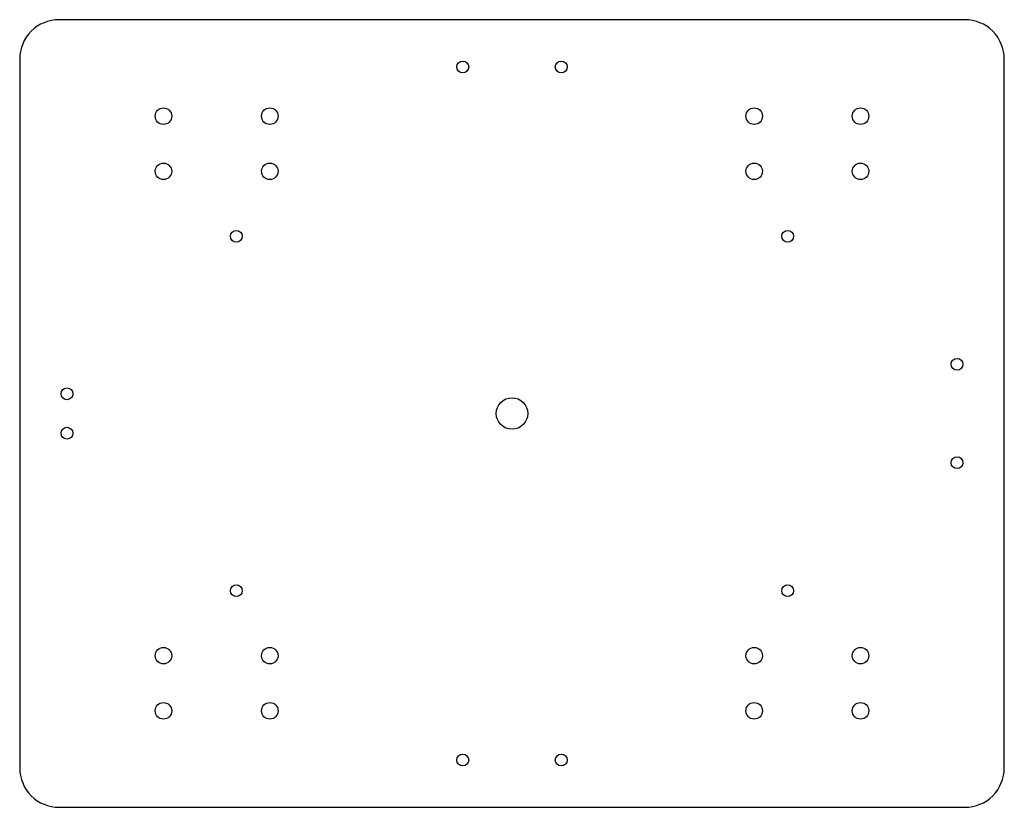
# Model space of a CAD drawing. Header units: inches. Extents: x -0.39 to 9.45, y -7.87 to 0.
import ezdxf

# ---------------------------------------------------------------- set-up
doc = ezdxf.new("R2010")
doc.units = ezdxf.units.IN
doc.header["$MEASUREMENT"] = 0

msp = doc.modelspace()

# ---------------------------------------------------------------- linework, layer by layer
msp.add_lwpolyline([(9.4488, -0.3937, 0.414214), (9.0551, 0), (0, 0, 0.414214), (-0.3937, -0.3937), (-0.3937, -7.4803, 0.414214), (0, -7.874), (9.0551, -7.874, 0.414214), (9.4488, -7.4803)], format="xyb", close=True)
for centre, radius in [((4.0354, -0.4724), 0.0591), ((5.0197, -0.4724), 0.0591), ((1.0433, -0.9646), 0.0827), ((2.1063, -0.9646), 0.0827), ((6.9488, -0.9646), 0.0827), ((8.0118, -0.9646), 0.0827), ((1.0433, -1.5157), 0.0827), ((2.1063, -1.5157), 0.0827), ((6.9488, -1.5157), 0.0827), ((8.0118, -1.5157), 0.0827), ((1.7717, -2.1654), 0.0591), ((7.2835, -2.1654), 0.0591), ((8.9764, -3.4449), 0.0591), ((0.0787, -3.7402), 0.0591), ((4.5276, -3.937), 0.1575), ((0.0787, -4.1339), 0.0591), ((8.9764, -4.4291), 0.0591), ((1.7717, -5.7087), 0.0591), ((7.2835, -5.7087), 0.0591), ((1.0433, -6.3583), 0.0827), ((2.1063, -6.3583), 0.0827), ((6.9488, -6.3583), 0.0827), ((8.0118, -6.3583), 0.0827), ((1.0433, -6.9094), 0.0827), ((2.1063, -6.9094), 0.0827), ((6.9488, -6.9094), 0.0827), ((8.0118, -6.9094), 0.0827), ((4.0354, -7.4016), 0.0591), ((5.0197, -7.4016), 0.0591)]:
    msp.add_circle(centre, radius)

doc.saveas('drawing.dxf')
